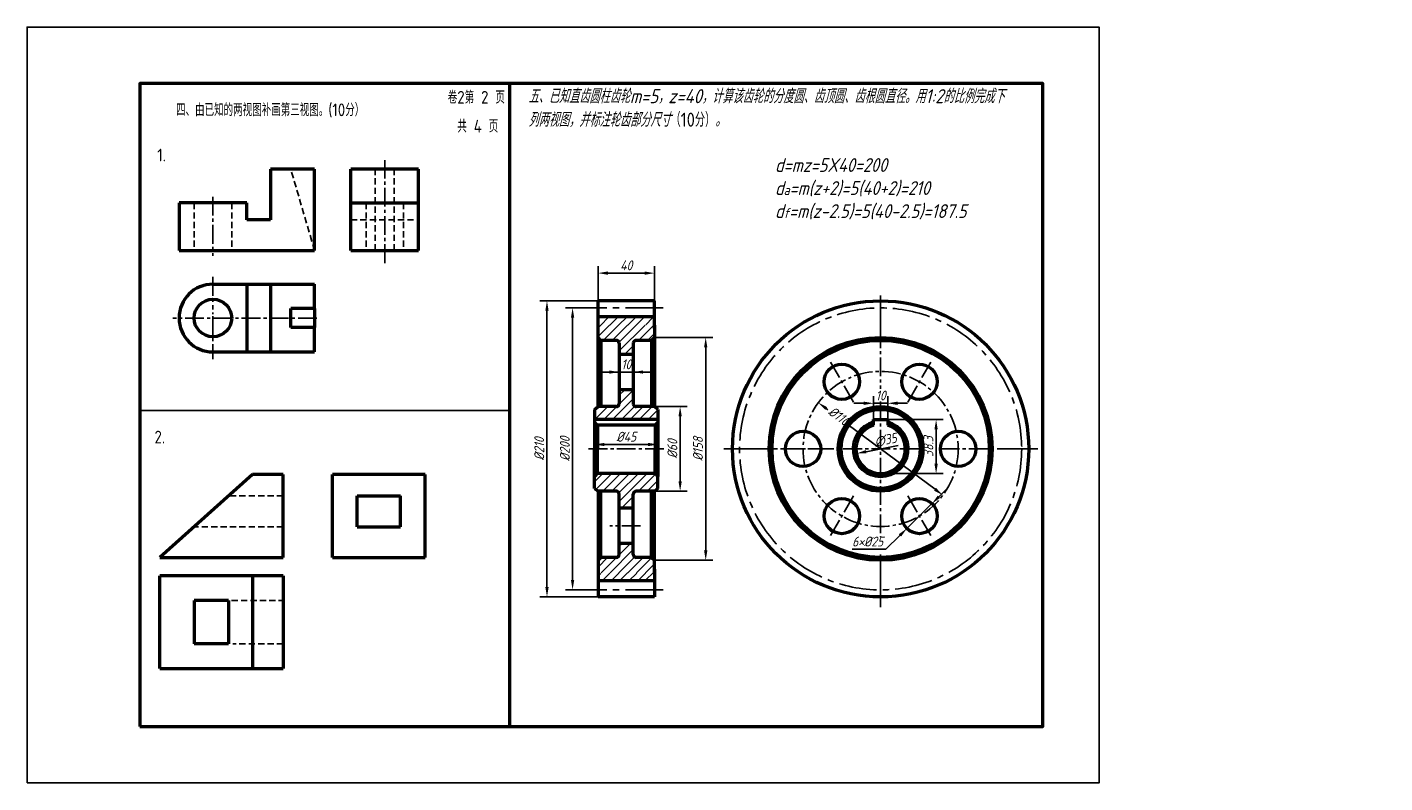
# Model space of a CAD drawing. Header units: millimetres. Extents: x 0 to 481, y 0 to 268.
import ezdxf

# ---------------------------------------------------------------- set-up
doc = ezdxf.new("R2010")
doc.units = ezdxf.units.MM
doc.header["$LTSCALE"] = 0.7
doc.header["$PDMODE"] = 34
for name, pattern in [('CENTER2', [28.575, 19.05, -3.175, 3.175, -3.175]), ('DASHED2', [9.525, 6.35, -3.175]), ('HIDDEN2', [4.7625, 3.175, -1.5875])]:
    doc.linetypes.add(name, pattern=pattern)
doc.layers.get('Defpoints').update_dxf_attribs({"lineweight": 25})
for name, color, linetype in [('剖面线层', 7, 'Continuous'), ('尺寸层', 221, 'Continuous'), ('细实线', 7, 'Continuous'), ('细实线层', 7, 'Continuous')]:
    doc.layers.add(name, color=color, linetype=linetype)
for name, color, linetype, lineweight in [('点画线层', 3, 'CENTER2', 25), ('答案层', 1, 'Continuous', 25), ('粗实线', 210, 'Continuous', 50), ('粗实线层', 7, 'Continuous', 50), ('虚线层', 2, 'DASHED2', 25)]:
    doc.layers.add(name, color=color, linetype=linetype, lineweight=lineweight)
doc.styles.add('工程字体', font='gbenor.shx', dxfattribs={"bigfont": 'gbcbig.shx'})
doc.styles.add('工程字体（斜）', font='gbeitc.shx', dxfattribs={"bigfont": 'gbcbig.shx'})
doc.styles.add('工程斜体', font='gbeitc.shx', dxfattribs={"bigfont": 'gbcbig.shx'})
doc.dimstyles.new('gb35比2', dxfattribs={"dimtxt": 3.5, "dimasz": 3.5, "dimexe": 2.5, "dimexo": 0, "dimgap": 1, "dimtad": 1, "dimlfac": 2, "dimdsep": 46, "dimtxsty": '工程字体（斜）', "dimcen": 0, "dimadec": 0, "dimazin": 0, "dimtfac": 1, "dimtmove": 0, "dimatfit": 3, "dimfxl": 0, "dimarcsym": 0})
doc.dimstyles.new('圆内直径', dxfattribs={"dimtxt": 3.5, "dimasz": 3.5, "dimexe": 2.5, "dimexo": 0, "dimgap": 1, "dimtad": 1, "dimtxsty": '工程斜体', "dimcen": 0, "dimadec": 0, "dimazin": 0, "dimtfac": 1, "dimtmove": 2, "dimatfit": 3, "dimfxl": 0, "dimarcsym": 0})
doc.dimstyles.new('直径加引线', dxfattribs={"dimtxt": 3.5, "dimasz": 3.5, "dimexe": 2.5, "dimexo": 0, "dimgap": 1, "dimtad": 1, "dimtoh": 1, "dimdsep": 46, "dimtxsty": '工程字体（斜）', "dimcen": 0, "dimadec": 0, "dimazin": 0, "dimtfac": 1, "dimtmove": 1, "dimatfit": 3, "dimfxl": 0, "dimarcsym": 0})

# ---------------------------------------------------------------- blocks, each defined once
blk = doc.blocks.new('*D20')
at = {"layer": 'Defpoints', "color": 0, "lineweight": 50, "ltscale": 0.5}
for p in [(222.36, 157.93), (222.36, 78.93), (240.53, 78.93)]:
    blk.add_point(p, dxfattribs=at)
at = {"layer": '尺寸层', "color": 0, "lineweight": -2, "ltscale": 0.5}
for p, q in [((222.36, 157.93), (243.03, 157.93)), ((240.53, 154.43), (240.53, 82.43)), ((222.36, 78.93), (243.03, 78.93))]:
    blk.add_line(p, q, dxfattribs=at)
at = {"layer": '尺寸层', "color": 0, "lineweight": 50, "ltscale": 0.5}
for points in [[(239.95, 154.43), (241.12, 154.43), (240.53, 157.93)], [(239.95, 82.43), (241.12, 82.43), (240.53, 78.93)]]:
    blk.add_solid(points, dxfattribs=at)
at = {"layer": '尺寸层', "color": 0, "ltscale": 0.5, "insert": (237.78, 118.43), "char_height": 3.5, "attachment_point": 5, "rotation": 90, "style": '工程字体（斜）'}
blk.add_mtext('%%C158', dxfattribs=at)
blk = doc.blocks.new('*D21')
at = {"layer": 'Defpoints', "color": 0, "lineweight": 50, "ltscale": 0.5}
for p in [(222.36, 133.43), (222.36, 103.43), (231.46, 103.43)]:
    blk.add_point(p, dxfattribs=at)
at = {"layer": '尺寸层', "color": 0, "lineweight": -2, "ltscale": 0.5}
for p, q in [((222.36, 133.43), (233.96, 133.43)), ((231.46, 129.93), (231.46, 106.93)), ((222.36, 103.43), (233.96, 103.43))]:
    blk.add_line(p, q, dxfattribs=at)
at = {"layer": '尺寸层', "color": 0, "lineweight": 50, "ltscale": 0.5}
for points in [[(230.88, 129.93), (232.05, 129.93), (231.46, 133.43)], [(230.88, 106.93), (232.05, 106.93), (231.46, 103.43)]]:
    blk.add_solid(points, dxfattribs=at)
at = {"layer": '尺寸层', "color": 0, "ltscale": 0.5, "insert": (228.71, 118.43), "char_height": 3.5, "attachment_point": 5, "rotation": 90, "style": '工程字体（斜）'}
blk.add_mtext('%%C60', dxfattribs=at)
blk = doc.blocks.new('*D22')
at = {"layer": 'Defpoints', "color": 0, "lineweight": 50, "ltscale": 0.5}
for p in [(222.36, 180.77), (202.36, 162.37), (222.36, 162.37)]:
    blk.add_point(p, dxfattribs=at)
at = {"layer": '尺寸层', "color": 0, "lineweight": -2, "ltscale": 0.5}
for p, q in [((202.36, 162.37), (202.36, 183.27)), ((222.36, 162.37), (222.36, 183.27)), ((205.86, 180.77), (218.86, 180.77))]:
    blk.add_line(p, q, dxfattribs=at)
at = {"layer": '尺寸层', "color": 0, "lineweight": 50, "ltscale": 0.5}
for points in [[(205.86, 181.35), (205.86, 180.18), (202.36, 180.77)], [(218.86, 181.35), (218.86, 180.18), (222.36, 180.77)]]:
    blk.add_solid(points, dxfattribs=at)
at = {"layer": '尺寸层', "color": 0, "ltscale": 0.5, "insert": (212.36, 183.52), "char_height": 3.5, "attachment_point": 5, "style": '工程字体（斜）'}
blk.add_mtext('40', dxfattribs=at)
blk = doc.blocks.new('*D23')
at = {"layer": 'Defpoints', "color": 0, "lineweight": 50, "ltscale": 0.5}
for p in [(201.11, 118.43), (223.61, 119.99), (223.61, 118.43)]:
    blk.add_point(p, dxfattribs=at)
at = {"layer": '尺寸层', "color": 0, "lineweight": -2, "ltscale": 0.5}
for p, q in [((201.11, 118.43), (201.11, 122.49)), ((223.61, 118.43), (223.61, 122.49)), ((204.61, 119.99), (220.11, 119.99))]:
    blk.add_line(p, q, dxfattribs=at)
at = {"layer": '尺寸层', "color": 0, "lineweight": 50, "ltscale": 0.5}
for points in [[(204.61, 120.57), (204.61, 119.41), (201.11, 119.99)], [(220.11, 120.57), (220.11, 119.41), (223.61, 119.99)]]:
    blk.add_solid(points, dxfattribs=at)
at = {"layer": '尺寸层', "color": 0, "ltscale": 0.5, "insert": (212.36, 122.74), "char_height": 3.5, "attachment_point": 5, "style": '工程字体（斜）'}
blk.add_mtext('%%C45', dxfattribs=at)
blk = doc.blocks.new('*D24')
at = {"layer": 'Defpoints', "color": 0, "lineweight": 50, "ltscale": 0.5}
for p in [(209.86, 145.68), (214.86, 145.68), (214.86, 145.68)]:
    blk.add_point(p, dxfattribs=at)
at = {"layer": '尺寸层', "color": 0, "lineweight": -2, "ltscale": 0.5}
for p, q in [((206.36, 145.68), (202.86, 145.68)), ((209.86, 145.68), (209.86, 148.18)), ((209.86, 145.68), (214.86, 145.68)), ((214.86, 145.68), (214.86, 148.18)), ((218.36, 145.68), (221.86, 145.68))]:
    blk.add_line(p, q, dxfattribs=at)
at = {"layer": '尺寸层', "color": 0, "lineweight": 50, "ltscale": 0.5}
for points in [[(206.36, 146.26), (206.36, 145.1), (209.86, 145.68)], [(218.36, 146.26), (218.36, 145.1), (214.86, 145.68)]]:
    blk.add_solid(points, dxfattribs=at)
at = {"layer": '尺寸层', "color": 0, "ltscale": 0.5, "insert": (212.36, 148.43), "char_height": 3.5, "attachment_point": 5, "style": '工程字体（斜）'}
blk.add_mtext('10', dxfattribs=at)
blk = doc.blocks.new('*D25')
at = {"layer": 'Defpoints', "color": 0, "lineweight": 50, "ltscale": 0.5}
for p in [(280.46, 134.83), (324.62, 102.03)]:
    blk.add_point(p, dxfattribs=at)
at = {"layer": '尺寸层', "color": 0, "lineweight": -2, "ltscale": 0.5}
for p, q in [((283.27, 132.74), (283.87, 132.3)), ((321.81, 104.12), (290.98, 127.02))]:
    blk.add_line(p, q, dxfattribs=at)
at = {"layer": '尺寸层', "color": 0, "lineweight": 50, "ltscale": 0.5}
for points in [[(283.62, 133.21), (282.93, 132.27), (280.46, 134.83)], [(322.16, 104.59), (321.46, 103.65), (324.62, 102.03)]]:
    blk.add_solid(points, dxfattribs=at)
at = {"layer": '尺寸层', "color": 0, "ltscale": 0.5, "insert": (287.76, 130.1), "char_height": 3.5, "attachment_point": 5, "rotation": 323.3967, "style": '工程斜体'}
blk.add_mtext('%%C110', dxfattribs=at)
blk = doc.blocks.new('*D26')
at = {"layer": 'Defpoints', "color": 0, "lineweight": 50, "ltscale": 0.5}
for p in [(320.73, 99.02), (311.85, 90.22)]:
    blk.add_point(p, dxfattribs=at)
at = {"layer": '尺寸层', "color": 0, "lineweight": -2, "ltscale": 0.5}
for p, q in [((323.21, 101.48), (325.7, 103.94)), ((320.73, 99.02), (311.85, 90.22)), ((304.39, 82.82), (309.37, 87.75)), ((292.46, 82.82), (304.39, 82.82))]:
    blk.add_line(p, q, dxfattribs=at)
at = {"layer": '尺寸层', "color": 0, "lineweight": 50, "ltscale": 0.5}
for points in [[(322.8, 101.89), (323.63, 101.07), (320.73, 99.02)], [(308.96, 88.17), (309.78, 87.34), (311.85, 90.22)]]:
    blk.add_solid(points, dxfattribs=at)
at = {"layer": '尺寸层', "color": 0, "ltscale": 0.5, "insert": (297.93, 85.57), "char_height": 3.5, "attachment_point": 5, "style": '工程字体（斜）'}
blk.add_mtext('6×%%C25', dxfattribs=at)
blk = doc.blocks.new('*D27')
at = {"layer": 'Defpoints', "color": 0, "lineweight": 50, "ltscale": 0.5}
for p in [(305.04, 134.61), (300.04, 128.83), (305.04, 128.83)]:
    blk.add_point(p, dxfattribs=at)
at = {"layer": '尺寸层', "color": 0, "lineweight": -2, "ltscale": 0.5}
for p, q in [((300.04, 128.83), (300.04, 137.11)), ((305.04, 128.83), (305.04, 137.11)), ((296.54, 134.61), (293.04, 134.61)), ((300.04, 134.61), (305.04, 134.61)), ((308.54, 134.61), (312.04, 134.61))]:
    blk.add_line(p, q, dxfattribs=at)
at = {"layer": '尺寸层', "color": 0, "lineweight": 50, "ltscale": 0.5}
for points in [[(296.54, 135.19), (296.54, 134.02), (300.04, 134.61)], [(308.54, 135.19), (308.54, 134.02), (305.04, 134.61)]]:
    blk.add_solid(points, dxfattribs=at)
at = {"layer": '尺寸层', "color": 0, "ltscale": 0.5, "insert": (302.54, 137.36), "char_height": 3.5, "attachment_point": 5, "style": '工程字体（斜）'}
blk.add_mtext('10', dxfattribs=at)
blk = doc.blocks.new('*D28')
at = {"layer": 'Defpoints', "color": 0, "lineweight": 50, "ltscale": 0.5}
for p in [(302.54, 128.83), (322.2, 128.83), (302.54, 109.68)]:
    blk.add_point(p, dxfattribs=at)
at = {"layer": '尺寸层', "color": 0, "lineweight": -2, "ltscale": 0.5}
for p, q in [((302.54, 128.83), (324.7, 128.83)), ((322.2, 113.18), (322.2, 125.33)), ((302.54, 109.68), (324.7, 109.68))]:
    blk.add_line(p, q, dxfattribs=at)
at = {"layer": '尺寸层', "color": 0, "lineweight": 50, "ltscale": 0.5}
for points in [[(321.61, 125.33), (322.78, 125.33), (322.2, 128.83)], [(321.61, 113.18), (322.78, 113.18), (322.2, 109.68)]]:
    blk.add_solid(points, dxfattribs=at)
at = {"layer": '尺寸层', "color": 0, "ltscale": 0.5, "insert": (319.45, 119.26), "char_height": 3.5, "attachment_point": 5, "rotation": 90, "style": '工程字体（斜）'}
blk.add_mtext('38.3', dxfattribs=at)
blk = doc.blocks.new('*D29')
at = {"layer": 'Defpoints', "color": 0, "lineweight": 50, "ltscale": 0.5}
for p in [(293.95, 116.78), (311.13, 120.08)]:
    blk.add_point(p, dxfattribs=at)
at = {"layer": '尺寸层', "color": 0, "lineweight": -2, "ltscale": 0.5}
blk.add_line((308.8, 119.63), (297.38, 117.44), dxfattribs=at)
at = {"layer": '尺寸层', "color": 0, "lineweight": 50, "ltscale": 0.5}
blk.add_solid([(297.27, 118.01), (297.49, 116.87), (293.95, 116.78)], dxfattribs=at)
at = {"layer": '尺寸层', "color": 0, "ltscale": 0.5, "insert": (304.29, 121.57), "char_height": 3.5, "attachment_point": 5, "rotation": 10.8617, "style": '工程字体（斜）'}
blk.add_mtext('∅35', dxfattribs=at)
blk = doc.blocks.new('*D30')
at = {"layer": 'Defpoints', "color": 0, "lineweight": 50}
for p in [(193.34, 168.43), (199.47, 168.43), (199.47, 68.43)]:
    blk.add_point(p, dxfattribs=at)
at = {"layer": '答案层', "color": 0, "lineweight": -2}
for p, q in [((199.47, 168.43), (190.84, 168.43)), ((193.34, 71.93), (193.34, 164.93)), ((199.47, 68.43), (190.84, 68.43))]:
    blk.add_line(p, q, dxfattribs=at)
at = {"layer": '答案层', "color": 0, "lineweight": 50}
for points in [[(192.76, 164.93), (193.93, 164.93), (193.34, 168.43)], [(192.76, 71.93), (193.93, 71.93), (193.34, 68.43)]]:
    blk.add_solid(points, dxfattribs=at)
at = {"layer": '答案层', "color": 0, "insert": (190.59, 118.43), "char_height": 3.5, "attachment_point": 5, "rotation": 90, "style": '工程字体（斜）'}
blk.add_mtext('%%c200', dxfattribs=at)
blk = doc.blocks.new('*D31')
at = {"layer": 'Defpoints', "color": 0, "lineweight": 50}
for p in [(202.36, 170.93), (184.27, 65.93), (202.36, 65.93)]:
    blk.add_point(p, dxfattribs=at)
at = {"layer": '答案层', "color": 0, "lineweight": -2}
for p, q in [((202.36, 170.93), (181.77, 170.93)), ((184.27, 167.43), (184.27, 69.43)), ((202.36, 65.93), (181.77, 65.93))]:
    blk.add_line(p, q, dxfattribs=at)
at = {"layer": '答案层', "color": 0, "lineweight": 50}
for points in [[(183.68, 167.43), (184.85, 167.43), (184.27, 170.93)], [(183.68, 69.43), (184.85, 69.43), (184.27, 65.93)]]:
    blk.add_solid(points, dxfattribs=at)
at = {"layer": '答案层', "color": 0, "insert": (181.52, 118.43), "char_height": 3.5, "attachment_point": 5, "rotation": 90, "style": '工程字体（斜）'}
blk.add_mtext('%%c210', dxfattribs=at)

msp = doc.modelspace()

# ---------------------------------------------------------------- hatches: boundary and pattern name
at = {"layer": '剖面线层', "ltscale": 0.5}
h = msp.add_hatch(dxfattribs=at)
h.set_pattern_fill('ANSI31', scale=0.7, style=0)
h.set_pattern_definition([(45, (58.4111, -101.9982), (-1.571545, 1.571545), [])])
h.paths.add_polyline_path([(212.356, 162.3686), (202.356, 162.3686), (202.356, 157.9314), (203.356, 156.9314), (208.856, 156.9314, -0.41421356), (209.856, 155.9314), (209.856, 151.9314), (212.356, 151.9314)])
h.paths.add_polyline_path([(222.356, 162.3686), (212.356, 162.3686), (212.356, 151.9314), (214.856, 151.9314), (214.856, 155.9314, -0.41421356), (215.856, 156.9314), (221.356, 156.9314), (222.356, 157.9314)])
h.paths.add_polyline_path([(212.356, 139.4314), (209.856, 139.4314), (209.856, 134.4314, -0.41421356), (208.856, 133.4314), (202.356, 133.4314), (201.106, 132.4314), (201.106, 128.8314), (212.356, 128.8314)])
h.paths.add_polyline_path([(223.606, 132.4314), (222.356, 133.4314), (215.856, 133.4314, -0.41421356), (214.856, 134.4314), (214.856, 139.4314), (212.356, 139.4314), (212.356, 128.8314), (223.606, 128.8314)])
h.paths.add_polyline_path([(212.356, 109.6814), (202.106, 109.6814), (201.106, 108.6814), (201.106, 104.4314), (202.356, 103.4314), (208.856, 103.4314, -0.41421356), (209.856, 102.4314), (209.856, 97.4314), (212.356, 97.4314)])
h.paths.add_polyline_path([(223.606, 108.6814), (222.606, 109.6814), (212.356, 109.6814), (212.356, 97.4314), (214.856, 97.4314), (214.856, 102.4314, -0.41421356), (215.856, 103.4314), (222.356, 103.4314), (223.606, 104.4314)])
h.paths.add_polyline_path([(212.356, 84.9314), (209.856, 84.9314), (209.856, 80.9314, -0.41421356), (208.856, 79.9314), (203.356, 79.9314), (202.356, 78.9314), (202.356, 74.4942), (212.356, 74.4942)])
h.paths.add_polyline_path([(222.356, 78.9314), (221.356, 79.9314), (215.856, 79.9314, -0.41421356), (214.856, 80.9314), (214.856, 84.9314), (212.356, 84.9314), (212.356, 74.4942), (222.356, 74.4942)])

# ---------------------------------------------------------------- linework, layer by layer
at = {"color": 7}
msp.add_lwpolyline([(0, 0), (380, 0), (380, 268), (0, 268)], close=True, dxfattribs=at)
at = {"layer": '尺寸层', "color": 7, "ltscale": 0.5}
msp.add_line((217.4391, 145.6814), (206.4994, 145.6814), dxfattribs=at)
at = {"layer": '点画线层', "color": 1, "ltscale": 0.5}
msp.add_line((126.7677, 184.3429), (126.7677, 220.8774), dxfattribs=at)
at = {"layer": '点画线层', "color": 7, "ltscale": 0.5}
for p, q in [((65.8507, 207.8724), (65.8507, 186.9064)), ((65.8507, 179.4174), (65.8507, 167.8147)), ((102.6915, 164.8403), (52.9786, 164.8403)), ((65.8507, 165.5497), (65.8507, 150.2363)), ((302.5404, 160.8676), (302.5404, 139.7084)), ((292.9465, 135.0484), (284.7906, 149.1748)), ((312.1342, 135.0484), (320.2901, 149.1748)), ((302.5404, 135.2136), (302.5404, 87.3232)), ((225.698, 118.4314), (197.964, 118.4314)), ((259.2897, 118.4314), (317.5404, 118.4314)), ((283.3527, 118.4314), (267.0409, 118.4314)), ((323.7904, 118.4314), (345.1072, 118.4314)), ((323.7904, 118.4314), (338.0398, 118.4314)), ((292.9465, 101.8143), (284.7906, 87.6879)), ((312.1342, 101.8143), (320.2901, 87.6879)), ((217.4391, 91.1814), (206.4994, 91.1814)), ((302.5404, 80.9585), (302.5404, 75.8353))]:
    msp.add_line(p, q, dxfattribs=at)
msp.add_circle((302.5404, 118.4314), 27.5, dxfattribs=at)
at = {"layer": '答案层', "lineweight": 50}
for p, q in [((114.7677, 188.8403), (114.7677, 217.6403)), ((138.7677, 217.6403), (114.7677, 217.6403)), ((138.7677, 188.8403), (138.7677, 217.6403)), ((114.7677, 205.6403), (138.7677, 205.6403)), ((114.7677, 188.8403), (138.7677, 188.8403)), ((202.356, 160.8768), (202.356, 170.9314)), ((222.356, 170.9314), (202.356, 170.9314)), ((222.356, 161.0917), (222.356, 170.9314)), ((222.356, 165.2314), (202.356, 165.2314)), ((47.0404, 40.5968), (47.0404, 73.3856)), ((90.7588, 73.3856), (47.0404, 73.3856)), ((79.8292, 73.3856), (79.8292, 40.5968)), ((90.7588, 73.3856), (90.7588, 40.5968)), ((202.356, 75.986), (202.356, 65.9314)), ((222.356, 75.771), (222.356, 65.9314)), ((222.356, 71.6314), (202.356, 71.6314)), ((71.3284, 64.6419), (59.1844, 64.6419)), ((59.1844, 64.6419), (59.1844, 49.3405)), ((71.3284, 64.6419), (71.3284, 49.3405)), ((222.356, 65.9314), (202.356, 65.9314)), ((71.3284, 49.3405), (59.1844, 49.3405)), ((47.0404, 40.5968), (90.7588, 40.5968))]:
    msp.add_line(p, q, dxfattribs=at)
at = {"layer": '答案层', "linetype": 'HIDDEN2'}
for p, q in [((123.4175, 188.8403), (123.4175, 217.6403)), ((130.1178, 188.8403), (130.1178, 217.6403)), ((120.1144, 205.6403), (120.1144, 188.8403)), ((133.4209, 205.6403), (133.4209, 188.8403)), ((114.7677, 199.6403), (138.7677, 199.6403)), ((72.477, 64.6419), (90.7588, 64.6419)), ((90.7588, 49.3405), (72.966, 49.3405))]:
    msp.add_line(p, q, dxfattribs=at)
at = {"layer": '答案层'}
for p, q in [((302.5404, 160.8676), (302.5404, 172.8227)), ((203.3585, 162.3484), (206.118, 165.1079)), ((206.5008, 162.2533), (209.2603, 165.0128)), ((209.6432, 162.2533), (212.6407, 165.2508)), ((212.8807, 162.2533), (215.8785, 165.2511)), ((215.8326, 162.2533), (218.8107, 165.2314)), ((219.2606, 162.4435), (221.6869, 164.8698)), ((221.6671, 164.9412), (221.963, 165.2372)), ((259.2897, 118.4314), (246.9925, 118.4314)), ((345.1072, 118.4314), (358.2978, 118.4314)), ((203.3773, 74.258), (202.356, 73.2367)), ((206.5485, 74.3753), (203.8045, 71.6314)), ((209.7196, 74.3167), (207.0343, 71.6314)), ((212.7733, 74.434), (209.9706, 71.6314)), ((216.0618, 74.3753), (213.3179, 71.6314)), ((219.1742, 74.3753), (216.4303, 71.6314)), ((222.356, 75.0086), (218.9788, 71.6314)), ((222.356, 72.2641), (221.7233, 71.6314)), ((302.5404, 75.8353), (302.5404, 62.316))]:
    msp.add_line(p, q, dxfattribs=at)
at = {"layer": '答案层', "linetype": 'CENTER2'}
for p, q in [((225.4285, 168.4314), (199.4736, 168.4314)), ((225.4285, 68.4314), (199.4736, 68.4314))]:
    msp.add_line(p, q, dxfattribs=at)
at = {"layer": '答案层', "lineweight": 50}
msp.add_circle((302.5404, 118.4314), 52.5, dxfattribs=at)
at = {"layer": '答案层', "linetype": 'CENTER2'}
msp.add_circle((302.5404, 118.4314), 50, dxfattribs=at)
at = {"layer": '粗实线', "color": 7}
msp.add_line((170.9501, 248), (170.9501, 20), dxfattribs=at)
msp.add_lwpolyline([(40, 20), (360, 20), (360, 248), (40, 248)], close=True, dxfattribs=at)
at = {"layer": '粗实线层', "color": 7, "ltscale": 0.5}
for p, q in [((101.8507, 217.6403), (86.2507, 217.6403)), ((86.2507, 217.6403), (86.2507, 199.6403)), ((101.8507, 188.8403), (101.8507, 217.6403)), ((53.8507, 205.6403), (53.8507, 188.8403)), ((77.8507, 205.6403), (53.8507, 205.6403)), ((77.8507, 199.6403), (77.8507, 205.6403)), ((86.2507, 199.6403), (77.8507, 199.6403)), ((53.8507, 188.8403), (101.8507, 188.8403)), ((77.8507, 176.8403), (77.8507, 152.8403)), ((86.2507, 176.8403), (86.2507, 152.8403)), ((101.8507, 168.1904), (101.8507, 176.8403)), ((93.4507, 161.4901), (93.4507, 168.1904)), ((101.8507, 168.1904), (93.4507, 168.1904)), ((101.8507, 161.4901), (93.4507, 161.4901)), ((101.8507, 152.8403), (101.8507, 161.4901)), ((202.356, 133.4314), (202.356, 162.3686)), ((222.356, 162.3686), (222.356, 133.4314)), ((203.356, 156.9314), (202.356, 157.9314)), ((208.856, 156.9314), (203.356, 156.9314)), ((203.356, 156.9314), (203.356, 133.4314)), ((209.856, 155.9314), (209.856, 134.4314)), ((214.856, 155.9314), (214.856, 134.4314)), ((221.356, 156.9314), (215.856, 156.9314)), ((221.356, 156.9314), (222.356, 157.9314)), ((221.356, 156.9314), (221.356, 133.4314)), ((214.856, 151.9314), (209.856, 151.9314)), ((214.856, 139.4314), (209.856, 139.4314)), ((201.106, 132.4314), (202.356, 133.4314)), ((201.106, 132.4314), (201.106, 118.4314)), ((208.856, 133.4314), (202.356, 133.4314)), ((222.356, 133.4314), (215.856, 133.4314)), ((223.606, 132.4314), (222.356, 133.4314)), ((223.606, 132.4314), (223.606, 108.6814)), ((223.606, 128.8314), (201.106, 128.8314)), ((202.106, 126.8166), (201.106, 127.8166)), ((222.606, 126.8166), (202.106, 126.8166)), ((222.5673, 126.8166), (202.1448, 126.8166)), ((202.1448, 126.8166), (202.1448, 118.4314)), ((222.5673, 126.8166), (222.5673, 118.4314)), ((222.606, 126.8166), (223.606, 127.8166)), ((300.0404, 126.8166), (300.0404, 128.8314)), ((300.0404, 128.8314), (302.5404, 128.8314)), ((302.5404, 128.8314), (305.0404, 128.8314)), ((305.0404, 128.8314), (305.0404, 126.8166)), ((201.106, 104.4314), (201.106, 118.4314)), ((202.1448, 109.6814), (202.1448, 118.4314)), ((222.5673, 109.6814), (222.5673, 118.4314)), ((79.8292, 109.3909), (47.0404, 79.881)), ((90.7588, 109.3909), (79.8292, 109.3909)), ((90.7588, 101.7402), (90.7588, 109.3909)), ((108.2462, 79.881), (108.2462, 109.3909)), ((141.035, 109.3909), (108.2462, 109.3909)), ((141.035, 79.881), (141.035, 109.3909)), ((202.106, 109.6814), (201.106, 108.6814)), ((222.606, 109.6814), (202.106, 109.6814)), ((222.606, 109.6814), (223.606, 108.6814)), ((223.606, 104.4314), (223.606, 108.6814)), ((90.7588, 90.8106), (90.7588, 101.7402)), ((116.9899, 90.8106), (116.9899, 101.7402)), ((116.9899, 101.7402), (132.2913, 101.7402)), ((132.2913, 90.8106), (132.2913, 101.7402)), ((201.106, 104.4314), (202.356, 103.4314)), ((202.356, 103.4314), (202.356, 74.4942)), ((208.856, 103.4314), (202.356, 103.4314)), ((203.356, 79.9314), (203.356, 103.4314)), ((209.856, 80.9314), (209.856, 102.4314)), ((214.856, 80.9314), (214.856, 102.4314)), ((222.356, 103.4314), (215.856, 103.4314)), ((221.356, 79.9314), (221.356, 103.4314)), ((223.606, 104.4314), (222.356, 103.4314)), ((222.356, 74.4942), (222.356, 103.4314)), ((214.856, 97.4314), (209.856, 97.4314)), ((90.7588, 79.881), (90.7588, 90.8106)), ((116.9899, 90.8106), (132.2913, 90.8106)), ((214.856, 84.9314), (209.856, 84.9314)), ((47.0404, 79.881), (90.7588, 79.881)), ((108.2462, 79.881), (141.035, 79.881)), ((203.356, 79.9314), (202.356, 78.9314)), ((208.856, 79.9314), (203.356, 79.9314)), ((221.356, 79.9314), (215.856, 79.9314)), ((221.356, 79.9314), (222.356, 78.9314))]:
    msp.add_line(p, q, dxfattribs=at)
at = {"layer": '粗实线层'}
for p, q in [((65.8507, 176.8403), (101.8507, 176.8403)), ((65.8507, 152.8403), (101.8507, 152.8403))]:
    msp.add_line(p, q, dxfattribs=at)
at = {"layer": '粗实线层', "color": 7}
msp.add_line((101.8507, 168.1904), (101.8507, 161.4901), dxfattribs=at)
at = {"layer": '粗实线层', "color": 7, "ltscale": 0.5}
for centre, radius in [((65.8507, 164.8403), 6.6532), ((302.5404, 118.4314), 39.5), ((302.5404, 118.4314), 38.5), ((288.7904, 142.2471), 6.25), ((316.2904, 142.2471), 6.25), ((302.5404, 118.4314), 15), ((302.5404, 118.4314), 14), ((275.0404, 118.4314), 6.25), ((330.0404, 118.4314), 6.25), ((288.7904, 94.6157), 6.25), ((316.2904, 94.6157), 6.25)]:
    msp.add_circle(centre, radius, dxfattribs=at)
for centre, radius, start, end in [((65.8507, 164.8403), 12, 90, 270), ((208.856, 155.9314), 1, 0, 90), ((215.856, 155.9314), 1, 90, 180), ((208.856, 134.4314), 1, 270, 0), ((215.856, 134.4314), 1, 180, 270), ((302.5404, 118.4314), 9.75, 104.857166, 75.142834), ((302.5404, 118.4314), 8.75, 106.60155, 73.39845), ((208.856, 102.4314), 1, 0, 90), ((215.856, 102.4314), 1, 90, 180), ((208.856, 80.9314), 1, 270, 0), ((215.856, 80.9314), 1, 180, 270)]:
    msp.add_arc(centre, radius, start, end, dxfattribs=at)
at = {"layer": '细实线', "color": 7}
msp.add_line((40, 132), (170.9501, 132), dxfattribs=at)
at = {"layer": '细实线层'}
for p, q in [((52.9786, 164.8403), (51.5948, 164.8403)), ((65.8507, 166.1916), (65.8507, 166.7485))]:
    msp.add_line(p, q, dxfattribs=at)
at = {"layer": '虚线层', "color": 7, "ltscale": 0.5}
for p, q in [((101.8507, 188.8403), (93.4507, 217.6403)), ((59.1975, 205.6403), (59.1975, 188.8403)), ((72.5039, 205.6403), (72.5039, 188.8403)), ((90.7588, 101.7402), (71.3284, 101.7402)), ((90.7588, 90.8106), (59.1844, 90.8106))]:
    msp.add_line(p, q, dxfattribs=at)

# ---------------------------------------------------------------- texts
at = {"layer": '答案层', "insert": (265.0908, 221.5516), "char_height": 4.9, "width": 80.588764, "attachment_point": 1, "style": '工程斜体'}
msp.add_mtext('d=mz=5X40=200\\Pd{\\H0.71429x;a}=m(z+2)=5(40+2)=210\\Pd{\\H0.71429x;f}=m(z-2.5)=5(40-2.5)=187.5', dxfattribs=at)
at = {"layer": '细实线', "color": 7, "style": '工程字体'}
for s, p in [('卷2第 2 页', (149.0974, 240.8729)), ('四、由已知的两视图补画第三视图。(10分）', (52.7682, 236.4252)), ('共 4 页', (152.4967, 230.621)), ('1.', (46.1411, 220.3809)), ('2.', (45.1411, 120.3809))]:
    msp.add_text(s, height=4.5, dxfattribs=at).set_placement(p)
at = {"layer": '细实线层', "color": 7, "insert": (177.6514, 246.0168), "char_height": 5, "width": 208.519783, "attachment_point": 1, "style": '工程斜体'}
msp.add_mtext('五、已知直齿圆柱齿轮m=5，z=40，计算该齿轮的分度圆、齿顶圆、齿根圆直径。用1:2的比例完成下\\P列两视图，并标注轮齿部分尺寸{\\Fgbenor,gbcbig|c134;（10分）}。\\P', dxfattribs=at)

# ---------------------------------------------------------------- dimensions: what is measured, and where the dimension line sits
at = {"layer": '尺寸层', "color": 7, "ltscale": 0.5}
for base, p1, p2, picture, middle in [((222.356, 180.7676), (202.356, 162.3686), (222.356, 162.3686), '*D22', (212.356, 183.5176)), ((214.856, 145.6814), (209.856, 145.6814), (214.856, 145.6814), '*D24', (212.356, 148.4314)), ((305.0404, 134.6064), (300.0404, 128.8314), (305.0404, 128.8314), '*D27', (302.5404, 137.3564))]:
    dim = msp.add_linear_dim(base=base, p1=p1, p2=p2, dimstyle='gb35比2', dxfattribs=at)
    dim.commit()
    dim.dimension.update_dxf_attribs({"geometry": picture, "text_midpoint": middle})
for base, p1, p2, text, picture, middle in [((240.5333, 78.9314), (222.356, 157.9314), (222.356, 78.9314), '%%C158', '*D20', (237.7833, 118.4314)), ((231.4629, 103.4314), (222.356, 133.4314), (222.356, 103.4314), '%%C60', '*D21', (228.7129, 118.4314))]:
    dim = msp.add_linear_dim(base=base, p1=p1, p2=p2, angle=90, text=text, dimstyle='gb35比2', dxfattribs=at)
    dim.commit()
    dim.dimension.update_dxf_attribs({"geometry": picture, "text_midpoint": middle})
dim = msp.add_diameter_dim_2p(p1=(324.6169, 102.0339), p2=(280.4638, 134.8288), text='%%C110', dimstyle='圆内直径', dxfattribs=at)
dim.commit()
dim.dimension.update_dxf_attribs({"geometry": '*D25', "text_midpoint": (287.7568, 130.1025), "dimtype": 163})
dim = msp.add_linear_dim(base=(322.1975, 128.8314), p1=(302.5404, 109.6814), p2=(302.5404, 128.8314), angle=90, dimstyle='gb35比2', dxfattribs=at)
dim.commit()
dim.dimension.update_dxf_attribs({"geometry": '*D28', "text_midpoint": (319.4475, 119.2564)})
dim = msp.add_linear_dim(base=(223.606, 119.9905), p1=(201.106, 118.4314), p2=(223.606, 118.4314), text='%%C45', dimstyle='gb35比2', dxfattribs=at)
dim.commit()
dim.dimension.update_dxf_attribs({"geometry": '*D23', "text_midpoint": (212.356, 122.7405)})
dim = msp.add_diameter_dim_2p(p1=(311.1336, 120.0802), p2=(293.9471, 116.7825), dimstyle='gb35比2', dxfattribs=at)
dim.commit()
dim.dimension.update_dxf_attribs({"geometry": '*D29', "text_midpoint": (304.8114, 118.8671), "dimtype": 163})
dim = msp.add_diameter_dim_2p(p1=(320.729, 99.0158), p2=(311.8518, 90.2155), text='6×%%C25', dimstyle='直径加引线', dxfattribs=at)
dim.commit()
dim.dimension.update_dxf_attribs({"geometry": '*D26', "text_midpoint": (297.9284, 85.5732)})
at = {"layer": '答案层', "color": 6}
for base, p1, p2, text, picture, middle in [((184.2663, 65.9314), (202.356, 170.9314), (202.356, 65.9314), '%%c210', '*D31', (181.5163, 118.4314)), ((193.3431, 168.4314), (199.4736, 68.4314), (199.4736, 168.4314), '%%c200', '*D30', (190.5931, 118.4314))]:
    dim = msp.add_linear_dim(base=base, p1=p1, p2=p2, angle=90, text=text, dimstyle='gb35比2', dxfattribs=at)
    dim.commit()
    dim.dimension.update_dxf_attribs({"geometry": picture, "text_midpoint": middle})

doc.saveas('drawing.dxf')
